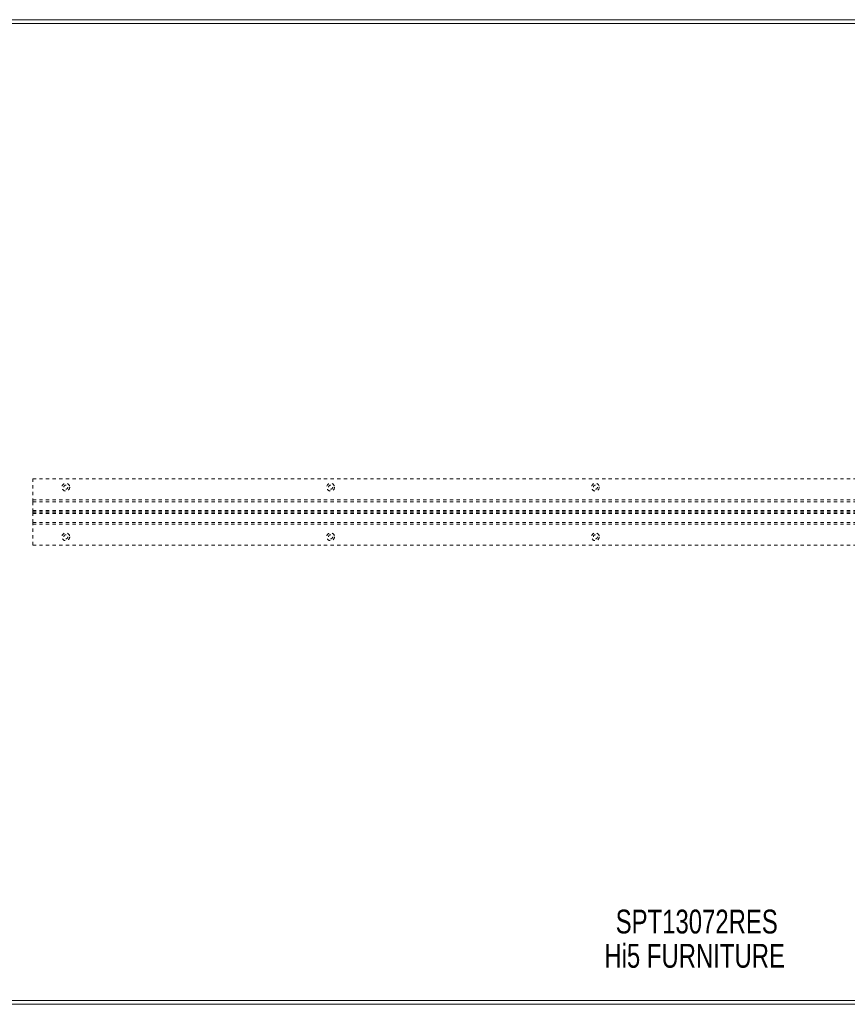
# Model space of a CAD drawing. Header units: inches. Extents: x 8.1 to 79.6, y 20.8 to 50.5.
# Tile 3 of 6: x 22.4 to 47.4, y 20.8 to 50.5. Entities that reach past the tile are written whole.
import ezdxf

# ---------------------------------------------------------------- set-up
doc = ezdxf.new("R2010")
doc.units = ezdxf.units.IN
doc.header["$MEASUREMENT"] = 0
doc.linetypes.add('SLD-Dashed', pattern=[0.075, 0.05, -0.025])
doc.linetypes.add('SLD-Solid', pattern=[0])
doc.layers.add('HI5-SYMBOLTEXT', color=5, linetype='SLD-Solid')
doc.styles.add('SLDTEXTSTYLE0', font='TXT', dxfattribs={"width": 0.75})

# ---------------------------------------------------------------- blocks, each defined once
blk = doc.blocks.new('SW_NOTE_0')
at = {"layer": 'HI5-SYMBOLTEXT', "color": 0, "char_height": 0.72, "attachment_point": 1, "style": 'SLDTEXTSTYLE0'}
for s, insert in [('SPT13072RES', (0, 0.928)), ('Hi5 FURNITURE', (-0.343, -0.107))]:
    blk.add_mtext(s, dxfattribs=dict(at, insert=insert))

msp = doc.modelspace()

# ---------------------------------------------------------------- linework, layer by layer
at = {"color": 7, "linetype": 'SLD-Solid', "lineweight": 15}
for p, q in [((8.085, 50.527), (79.585, 50.527)), ((79.467, 50.409), (8.203, 50.409)), ((8.203, 50.409), (79.467, 50.409)), ((8.203, 20.895), (79.467, 20.895)), ((79.467, 20.895), (8.203, 20.895)), ((79.585, 20.777), (8.085, 20.777))]:
    msp.add_line(p, q, dxfattribs=at)
at = {"color": 7, "linetype": 'SLD-Dashed', "lineweight": 0}
for p, q in [((22.835, 35.964), (22.835, 36.652)), ((22.835, 36.652), (64.835, 36.652)), ((22.835, 36.016), (64.835, 36.016)), ((22.835, 35.661), (22.835, 35.964)), ((22.835, 35.964), (64.835, 35.964)), ((22.835, 35.697), (64.835, 35.697)), ((22.835, 35.661), (64.835, 35.661)), ((22.835, 35.643), (22.835, 35.661)), ((22.835, 35.339), (22.835, 35.643)), ((22.835, 35.643), (64.835, 35.643)), ((22.835, 35.606), (64.835, 35.606)), ((22.835, 34.652), (22.835, 35.339)), ((22.835, 35.339), (64.835, 35.339)), ((22.835, 35.288), (64.835, 35.288)), ((22.835, 34.652), (64.835, 34.652))]:
    msp.add_line(p, q, dxfattribs=at)
for centre, radius in [((23.835, 36.402), 0.117), ((23.835, 36.402), 0.0625), ((31.835, 36.402), 0.117), ((31.835, 36.402), 0.0625), ((39.835, 36.402), 0.117), ((39.835, 36.402), 0.0625), ((23.835, 34.902), 0.117), ((23.835, 34.902), 0.0625), ((31.835, 34.902), 0.117), ((31.835, 34.902), 0.0625), ((39.835, 34.902), 0.117), ((39.835, 34.902), 0.0625)]:
    msp.add_circle(centre, radius, dxfattribs=at)

# ---------------------------------------------------------------- block references
at = {"layer": 'HI5-SYMBOLTEXT', "color": 5}
msp.add_blockref('SW_NOTE_0', (40.448, 22.709), dxfattribs=at)

doc.saveas('drawing.dxf')
